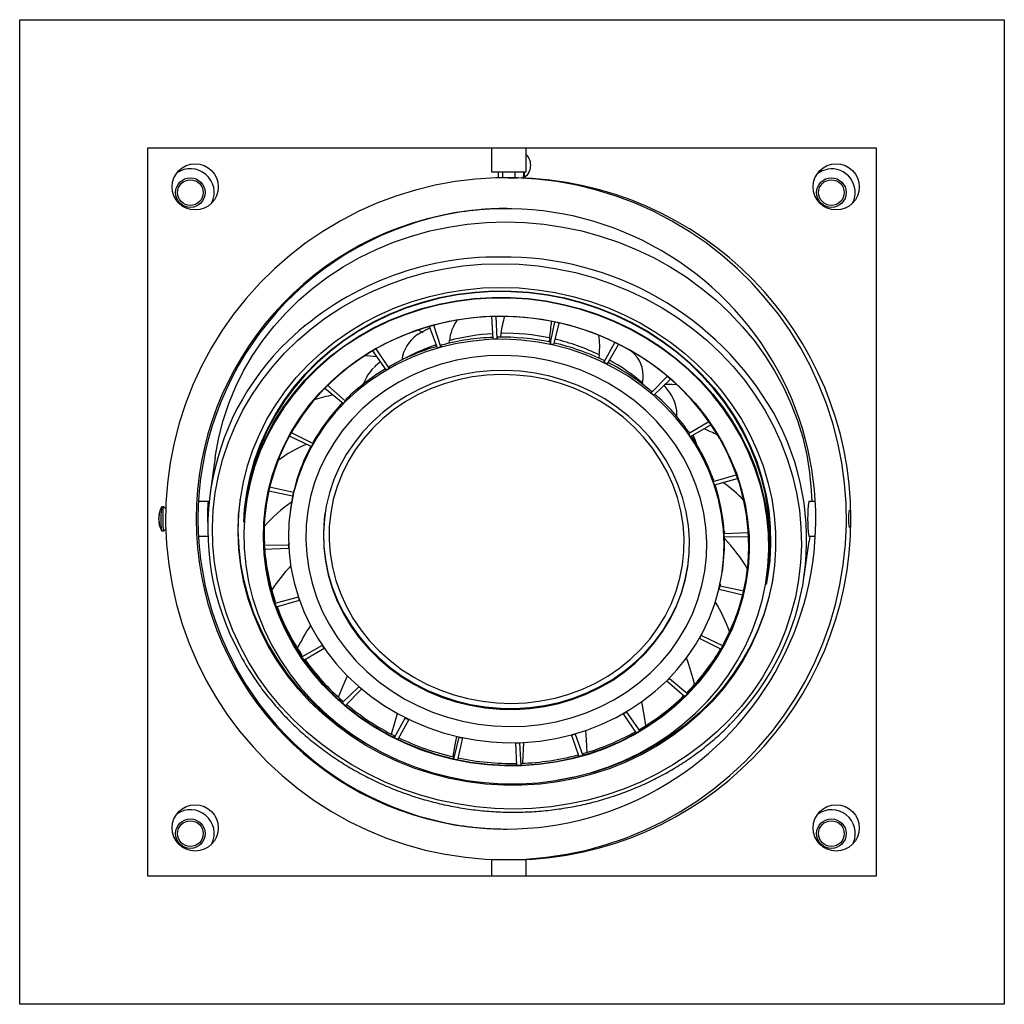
# Model space of a CAD drawing. Header units: millimetres. Extents: x -136 to 106, y -130 to 281.
# Tile 2 of 2: x -110 to 82, y 89 to 281. Entities that reach past the tile are written whole.
import ezdxf

# ---------------------------------------------------------------- set-up
doc = ezdxf.new("R2010")
doc.units = ezdxf.units.MM

msp = doc.modelspace()

# ---------------------------------------------------------------- linework, layer by layer
at = {"color": 7, "linetype": 'Continuous', "lineweight": 25}
for p, q in [((-109.6, 89.22), (-109.6, 281.22)), ((-109.6, 281.22), (82.4, 281.22)), ((82.4, 281.22), (82.4, 89.22)), ((-84.6, 256.22), (57.4, 256.22)), ((-84.6, 114.22), (-84.6, 256.22)), ((-17.62, 256.22), (-17.62, 251.58)), ((-10.82, 251.58), (-10.82, 256.22)), ((57.4, 256.22), (57.4, 114.22)), ((-17.62, 251.58), (-10.82, 251.58)), ((-15.47, 251.58), (-15.47, 250.38)), ((-12.97, 250.37), (-12.97, 251.58)), ((-14.32, 250.38), (-14.77, 250.38)), ((-17.54, 223.31), (-17.53, 223.35)), ((-17.26, 218.93), (-17.54, 223.31)), ((-16.71, 223.34), (-16.71, 223.37)), ((-16.51, 218.95), (-16.71, 223.34)), ((-29.66, 221.4), (-29.65, 221.44)), ((-28.16, 217.21), (-29.66, 221.4)), ((-28.87, 221.62), (-28.87, 221.65)), ((-27.45, 217.4), (-28.87, 221.62)), ((-6.18, 217.97), (-5.23, 222.25)), ((-5.45, 217.82), (-4.42, 222.07)), ((-5.23, 222.25), (-5.22, 222.29)), ((-4.42, 222.07), (-4.41, 222.11)), ((-31.89, 220.73), (-30.98, 220.25)), ((-16.46, 219.35), (-16.51, 218.95)), ((-16.46, 219.3), (-16.46, 219.35)), ((-15.77, 220.05), (-15.87, 219.3)), ((-6.26, 219.15), (-6.37, 218.37)), ((-40.07, 217.03), (-40.06, 217.07)), ((-37.53, 213.28), (-40.07, 217.03)), ((-27.4, 217.8), (-27.45, 217.4)), ((-27.38, 217.75), (-27.4, 217.8)), ((-25.83, 218.63), (-25.9, 218.12)), ((-6.12, 218.37), (-6.18, 217.97)), ((-6.13, 218.32), (-6.12, 218.37)), ((4.32, 214.4), (6.44, 218.28)), ((4.98, 214.07), (7.17, 217.91)), ((6.44, 218.28), (6.44, 218.32)), ((7.17, 217.91), (7.18, 217.95)), ((-40.76, 216.63), (-40.75, 216.67)), ((-38.15, 212.92), (-40.76, 216.63)), ((3.39, 215.86), (3.3, 215.24)), ((9.92, 216.46), (9.75, 216.4)), ((-37.47, 213.67), (-37.53, 213.28)), ((-37.44, 213.63), (-37.47, 213.67)), ((4.38, 214.8), (4.32, 214.4)), ((4.35, 214.75), (4.38, 214.8)), ((13.52, 208.45), (16.66, 211.67)), ((16.66, 211.67), (16.67, 211.7)), ((-50.09, 209.33), (-50.08, 209.37)), ((-46.54, 206.35), (-50.09, 209.33)), ((-49.53, 209.89), (-49.53, 209.93)), ((-46.04, 206.85), (-49.53, 209.89)), ((11.85, 210.39), (11.82, 210.18)), ((14.07, 207.98), (17.28, 211.14)), ((17.25, 208.38), (16.09, 209.98)), ((17.28, 211.14), (17.28, 211.18)), ((13.57, 208.85), (13.52, 208.45)), ((13.54, 208.81), (13.57, 208.85)), ((-45.99, 207.25), (-46.04, 206.85)), ((-45.95, 207.21), (-45.99, 207.25)), ((20.79, 200.53), (24.75, 202.87)), ((21.2, 199.95), (25.2, 202.22)), ((24.75, 202.87), (24.75, 202.91)), ((25.2, 202.22), (25.2, 202.25)), ((-57, 200.01), (-57, 200.05)), ((-52.77, 197.96), (-57, 200.01)), ((-56.63, 200.68), (-56.62, 200.72)), ((-52.43, 198.57), (-56.63, 200.68)), ((20.85, 200.93), (20.79, 200.53)), ((20.8, 200.9), (20.85, 200.93)), ((-52.37, 198.96), (-52.43, 198.57)), ((-52.32, 198.94), (-52.37, 198.96)), ((-71.5, 195.84), (-72.47, 188.98)), ((25.65, 191.19), (30.14, 192.48)), ((30.14, 192.48), (30.15, 192.52)), ((25.71, 191.58), (25.65, 191.19)), ((25.65, 191.57), (25.71, 191.58)), ((25.88, 190.53), (30.4, 191.75)), ((30.4, 191.75), (30.4, 191.79)), ((-61.04, 189.29), (-61.03, 189.33)), ((-56.4, 188.32), (-61.04, 189.29)), ((-60.86, 190.04), (-60.86, 190.08)), ((-56.24, 188.99), (-60.86, 190.04)), ((-56.28, 188.7), (-56.31, 188.71)), ((-56.18, 189.38), (-56.24, 188.99)), ((-56.13, 189.37), (-56.18, 189.38)), ((-81.51, 186.24), (-81.91, 186.24)), ((-72.74, 187.29), (-74.73, 187.29)), ((-65.4, 187.87), (-65.56, 186.75)), ((45.53, 187.29), (44.29, 187.29)), ((-81.12, 185.86), (-81.5, 186.24)), ((-56.8, 185.88), (-56.85, 185.48)), ((-50.06, 184.93), (-50.07, 184.9)), ((-82.38, 183.24), (-82.47, 183.23)), ((36.25, 182.88), (36.35, 182.88)), ((-81.91, 181.54), (-81.51, 181.54)), ((-81.5, 181.54), (-81.12, 181.92)), ((-74.73, 180.49), (-72.93, 180.49)), ((27.81, 181.44), (27.75, 181.05)), ((27.75, 181.44), (27.81, 181.44)), ((27.75, 181.05), (32.48, 181.21)), ((32.48, 181.21), (32.49, 181.25)), ((32.52, 180.45), (32.53, 180.49)), ((44.29, 180.49), (45.53, 180.49)), ((44.48, 180.49), (44.36, 179.56)), ((-61.95, 178.68), (-61.9, 179.07)), ((-57.22, 178.77), (-61.95, 178.68)), ((-57.18, 179.08), (-57.22, 178.77)), ((27.79, 180.36), (32.52, 180.45)), ((43.4, 172.7), (44.36, 179.56)), ((-57.18, 178.08), (-61.91, 177.91)), ((-57.15, 178.36), (-57.18, 178.08)), ((20.74, 174.95), (20.74, 174.99)), ((27.42, 173.64), (27.48, 174.04)), ((36.14, 172.46), (36.3, 173.58)), ((27.02, 171.2), (26.97, 170.81)), ((26.87, 170.53), (26.81, 170.14)), ((26.81, 170.14), (31.43, 169.09)), ((26.97, 170.81), (31.61, 169.83)), ((31.61, 169.83), (31.66, 170.23)), ((-55.31, 168.6), (-59.83, 167.38)), ((-59.83, 167.38), (-59.77, 167.78)), ((-55.08, 167.94), (-59.57, 166.65)), ((-55.29, 168.72), (-55.31, 168.6)), ((-55.06, 168.06), (-55.08, 167.94)), ((23.36, 161.32), (23.34, 161.16)), ((23.02, 160.71), (23, 160.56)), ((23, 160.56), (27.2, 158.44)), ((23.34, 161.16), (27.57, 159.12)), ((27.57, 159.12), (27.63, 159.51)), ((-50.63, 159.18), (-54.63, 156.91)), ((-50.22, 158.59), (-54.18, 156.26)), ((-50.62, 159.26), (-50.63, 159.18)), ((-50.21, 158.67), (-50.22, 158.59)), ((-54.63, 156.91), (-54.57, 157.31)), ((16.63, 152.37), (16.61, 152.28)), ((16.61, 152.28), (20.1, 149.24)), ((17.12, 152.87), (17.11, 152.78)), ((17.11, 152.78), (20.66, 149.79)), ((-43.5, 151.15), (-46.71, 147.99)), ((-42.95, 150.68), (-46.09, 147.46)), ((-43.49, 151.21), (-43.5, 151.15)), ((-42.94, 150.74), (-42.95, 150.68)), ((20.66, 149.79), (20.71, 150.19)), ((-46.71, 147.99), (-46.65, 148.38)), ((8.73, 146.28), (8.72, 146.21)), ((8.72, 146.21), (11.33, 142.5)), ((-34.41, 145.05), (-36.6, 141.21)), ((-33.75, 144.73), (-35.87, 140.85)), ((-34.4, 145.11), (-34.41, 145.05)), ((-33.74, 144.78), (-33.75, 144.73)), ((8.11, 145.92), (8.1, 145.85)), ((8.1, 145.85), (10.64, 142.1)), ((11.33, 142.5), (11.38, 142.89)), ((-37.09, 141.89), (-37.08, 141.9)), ((-36.6, 141.21), (-36.55, 141.61)), ((-23.98, 141.31), (-25.01, 137.05)), ((-23.25, 141.15), (-24.2, 136.88)), ((-23.97, 141.36), (-23.98, 141.31)), ((-23.25, 141.21), (-23.25, 141.15)), ((-12.91, 140.23), (-12.92, 140.18)), ((-12.92, 140.18), (-12.72, 135.79)), ((-12.17, 140.25), (-12.17, 140.2)), ((-12.17, 140.2), (-11.89, 135.81)), ((-1.97, 141.78), (-1.98, 141.72)), ((-1.98, 141.72), (-0.56, 137.51)), ((-1.26, 141.98), (-1.27, 141.92)), ((-1.27, 141.92), (0.23, 137.73)), ((-25.11, 137.49), (-25.08, 137.6)), ((-25.01, 137.05), (-24.96, 137.45)), ((0.23, 137.73), (0.28, 138.13)), ((-11.89, 135.81), (-11.84, 136.21)), ((-11.5, 136.22), (-11.51, 136.31)), ((53, 120.78), (52.88, 120.5)), ((-17.62, 117.4), (-17.62, 114.22)), ((-10.82, 117.4), (-17.62, 117.4)), ((-15.47, 117.4), (-15.47, 117.4)), ((-12.97, 117.4), (-12.97, 117.41)), ((-10.82, 114.22), (-10.82, 117.4)), ((57.4, 114.22), (-84.6, 114.22)), ((82.4, 89.22), (-109.6, 89.22))]:
    msp.add_line(p, q, dxfattribs=at)
at = {"color": 7, "linetype": 'Continuous', "lineweight": 25, "flags": 128}
for points in [[(-11.24, 251.58), (-11.2, 251.1), (-11.31, 250.35)], [(46.03, 251.32), (46.91, 251.8), (47.95, 252.09)], [(-14.77, 117.4), (-10.81, 117.52), (-6.85, 117.88), (-2.92, 118.47), (0.96, 119.3), (4.79, 120.35), (8.55, 121.64), (12.22, 123.15), (15.8, 124.87), (19.27, 126.81), (22.62, 128.95), (25.83, 131.29), (28.9, 133.82), (31.81, 136.52), (34.55, 139.4), (37.12, 142.43), (39.5, 145.62), (41.69, 148.94), (43.68, 152.38), (45.45, 155.94), (47.02, 159.6), (48.36, 163.34), (49.47, 167.16), (50.35, 171.04), (51, 174.96), (51.42, 178.92), (51.6, 182.9), (51.54, 186.87), (51.24, 190.84), (50.71, 194.78), (49.94, 198.69), (48.94, 202.54), (47.71, 206.32), (46.26, 210.02), (44.59, 213.63), (42.71, 217.14), (40.62, 220.52), (38.34, 223.77), (35.86, 226.88), (33.2, 229.84), (30.37, 232.63), (27.38, 235.25), (24.24, 237.68), (20.96, 239.92), (17.55, 241.96), (14.03, 243.8), (10.4, 245.41), (6.68, 246.81), (2.88, 247.98), (-0.97, 248.93), (-4.88, 249.64), (-8.82, 250.11), (-12.79, 250.35), (-16.76, 250.35), (-20.72, 250.11), (-24.67, 249.64), (-28.58, 248.93), (-32.43, 247.98), (-36.23, 246.81), (-39.95, 245.41), (-43.58, 243.8), (-47.1, 241.96), (-50.51, 239.92), (-53.79, 237.68), (-56.93, 235.25), (-59.92, 232.63), (-62.75, 229.84), (-65.41, 226.88), (-67.89, 223.77), (-70.17, 220.52), (-72.26, 217.14), (-74.14, 213.63), (-75.81, 210.02), (-77.26, 206.32), (-78.49, 202.54), (-79.49, 198.69), (-80.26, 194.78), (-80.79, 190.84), (-81.09, 186.87), (-81.15, 182.9), (-80.97, 178.92), (-80.55, 174.96), (-79.9, 171.04), (-79.02, 167.16), (-77.9, 163.34), (-76.56, 159.6), (-75, 155.94), (-73.23, 152.38), (-71.24, 148.94), (-69.05, 145.62), (-66.67, 142.43), (-64.1, 139.4), (-61.36, 136.52), (-58.45, 133.82), (-55.38, 131.29), (-52.17, 128.95), (-48.82, 126.81), (-45.35, 124.87), (-41.77, 123.15), (-38.1, 121.64), (-34.34, 120.35), (-30.51, 119.3), (-26.63, 118.47), (-22.7, 117.88), (-18.74, 117.52), (-14.77, 117.4)], [(-71.5, 195.84), (-71.43, 196.33), (-70.8, 199.73), (-69.93, 203.09), (-68.83, 206.38), (-67.5, 209.59), (-65.95, 212.72), (-64.18, 215.74), (-62.21, 218.65), (-60.04, 221.42), (-57.67, 224.06), (-55.13, 226.56), (-52.41, 228.89), (-49.54, 231.05), (-46.51, 233.03), (-43.35, 234.83), (-40.07, 236.43), (-36.68, 237.84), (-33.2, 239.03), (-29.63, 240.02), (-26, 240.79), (-22.32, 241.35), (-18.6, 241.68), (-14.86, 241.79)], [(-14.86, 241.79), (-11.12, 241.68), (-7.38, 241.35), (-3.67, 240.79), (-0.01, 240.02), (3.61, 239.03), (7.15, 237.84), (10.61, 236.43), (13.96, 234.83), (17.21, 233.03), (20.33, 231.05), (23.3, 228.89), (26.13, 226.56), (28.79, 224.06), (31.28, 221.42), (33.59, 218.65), (35.7, 215.74), (37.61, 212.72), (39.31, 209.59), (40.79, 206.38), (42.05, 203.09), (43.08, 199.73), (43.88, 196.33), (44.44, 192.89), (44.76, 189.43), (44.84, 187.29)], [(-15.86, 233.63), (-12.18, 233.52), (-8.51, 233.19), (-4.86, 232.65), (-1.25, 231.89), (2.3, 230.92), (5.78, 229.74), (9.18, 228.36), (12.48, 226.79), (15.66, 225.02), (18.73, 223.07), (21.66, 220.95), (24.44, 218.65), (27.05, 216.21), (29.5, 213.61), (31.77, 210.88), (33.84, 208.02), (35.72, 205.05), (37.39, 201.98), (38.85, 198.82), (40.08, 195.59), (41.09, 192.29), (41.88, 188.95), (42.43, 185.57), (42.74, 182.17), (42.83, 178.76), (42.67, 175.36), (42.28, 171.98), (41.66, 168.63), (40.8, 165.34), (39.72, 162.1), (38.41, 158.94), (36.89, 155.87), (35.16, 152.9), (33.22, 150.04), (31.08, 147.31), (28.76, 144.72), (26.26, 142.27), (23.59, 139.98), (20.76, 137.85), (17.79, 135.9), (14.68, 134.14), (11.46, 132.56), (8.13, 131.18), (4.7, 130), (1.2, 129.03), (-2.37, 128.28), (-5.99, 127.73), (-9.65, 127.4), (-13.32, 127.3), (-17, 127.4), (-20.67, 127.73), (-24.32, 128.28), (-27.92, 129.03), (-31.47, 130), (-34.96, 131.18), (-38.35, 132.56), (-41.65, 134.14), (-44.84, 135.9), (-47.91, 137.85), (-50.83, 139.98), (-53.61, 142.27), (-56.23, 144.72), (-58.68, 147.31), (-60.94, 150.04), (-63.02, 152.9), (-64.9, 155.87), (-66.57, 158.94), (-68.02, 162.1), (-69.26, 165.34), (-70.27, 168.63), (-71.05, 171.98), (-71.61, 175.36), (-71.92, 178.76), (-72, 182.17), (-71.85, 185.57), (-71.46, 188.95), (-70.84, 192.29), (-69.98, 195.59), (-68.9, 198.82), (-67.59, 201.98), (-66.07, 205.05), (-64.33, 208.02), (-62.39, 210.88), (-60.26, 213.61), (-57.94, 216.21), (-55.43, 218.65), (-52.76, 220.95), (-49.94, 223.07), (-46.97, 225.02), (-43.86, 226.79), (-40.64, 228.36), (-37.31, 229.74), (-33.88, 230.92), (-30.38, 231.89), (-26.81, 232.65), (-23.19, 233.19), (-19.53, 233.52), (-15.86, 233.63)], [(-15.75, 229.01), (-12.2, 228.9), (-8.67, 228.56), (-5.17, 228.01), (-1.71, 227.24), (1.69, 226.26), (5.02, 225.07), (8.25, 223.68), (11.39, 222.09), (14.4, 220.31), (17.29, 218.34), (20.02, 216.21), (22.6, 213.91), (25.01, 211.46), (27.24, 208.86), (29.28, 206.14), (31.12, 203.3), (32.75, 200.36), (34.16, 197.32), (35.35, 194.21), (36.31, 191.04), (37.04, 187.81), (37.54, 184.56), (37.8, 181.28), (37.81, 178), (37.59, 174.74), (37.13, 171.5), (36.44, 168.29), (35.51, 165.15), (34.36, 162.08), (32.98, 159.08), (31.38, 156.19), (29.57, 153.41), (27.57, 150.75), (25.37, 148.22), (22.98, 145.85), (20.43, 143.63), (17.72, 141.58), (14.85, 139.71), (11.86, 138.02), (8.74, 136.52), (5.52, 135.23), (2.21, 134.14), (-1.19, 133.27), (-4.64, 132.61), (-8.14, 132.17), (-11.66, 131.95), (-15.2, 131.95), (-18.74, 132.17), (-22.26, 132.61), (-25.74, 133.27), (-29.17, 134.14), (-32.54, 135.23), (-35.83, 136.52), (-39.01, 138.02), (-42.09, 139.71), (-45.04, 141.58), (-47.85, 143.63), (-50.51, 145.85), (-53.01, 148.22), (-55.33, 150.75), (-57.46, 153.41), (-59.4, 156.19), (-61.13, 159.08), (-62.66, 162.08), (-63.96, 165.15), (-65.04, 168.29), (-65.89, 171.5), (-66.5, 174.74), (-66.87, 178), (-67.01, 181.28), (-66.91, 184.56), (-66.57, 187.81), (-65.99, 191.04), (-65.18, 194.21), (-64.14, 197.32), (-62.87, 200.36), (-61.38, 203.3), (-59.68, 206.14), (-57.77, 208.86), (-55.67, 211.46), (-53.37, 213.91), (-50.9, 216.21), (-48.27, 218.34), (-45.48, 220.31), (-42.55, 222.09), (-39.49, 223.68), (-36.32, 225.07), (-33.05, 226.26), (-29.7, 227.24), (-26.27, 228.01), (-22.8, 228.56), (-19.28, 228.9), (-15.75, 229.01)], [(-65.9, 183.23), (-65.75, 185.75), (-65.34, 188.97), (-64.69, 192.15), (-63.81, 195.27), (-62.7, 198.33), (-61.36, 201.31), (-59.81, 204.19), (-58.05, 206.96), (-56.08, 209.61), (-53.92, 212.12), (-51.58, 214.49), (-49.06, 216.7), (-46.38, 218.75), (-43.56, 220.61), (-40.6, 222.29), (-37.51, 223.78), (-34.32, 225.07), (-31.04, 226.15), (-27.68, 227.02), (-24.26, 227.67), (-20.8, 228.1), (-17.3, 228.32), (-13.79, 228.31), (-10.29, 228.08), (-6.81, 227.63), (-3.36, 226.96)], [(-25.86, 133.55), (-22.42, 132.89), (-18.95, 132.44), (-15.46, 132.21), (-11.97, 132.2), (-8.49, 132.41), (-5.04, 132.84), (-1.63, 133.49), (1.72, 134.36), (4.99, 135.44), (8.16, 136.72), (11.23, 138.2), (14.18, 139.87), (17, 141.73), (19.67, 143.77), (22.17, 145.97), (24.51, 148.33), (26.66, 150.83), (28.62, 153.47), (30.37, 156.23), (31.92, 159.1), (33.25, 162.07), (34.36, 165.11), (35.23, 168.23), (35.88, 171.39), (36.29, 174.6), (36.46, 177.83), (36.39, 181.06), (36.08, 184.29), (35.54, 187.5), (34.76, 190.67), (33.75, 193.78), (32.52, 196.84), (31.06, 199.81), (29.4, 202.68), (27.52, 205.45), (25.45, 208.1), (23.19, 210.62), (20.76, 212.99), (18.16, 215.2), (15.41, 217.25), (12.51, 219.12), (9.49, 220.81), (6.36, 222.31), (3.13, 223.6), (-0.19, 224.69), (-3.57, 225.58), (-7.01, 226.24), (-10.48, 226.69), (-13.97, 226.92), (-17.46, 226.93), (-20.94, 226.72), (-24.39, 226.28), (-27.8, 225.63), (-31.15, 224.77), (-34.42, 223.69), (-37.59, 222.41), (-40.66, 220.93), (-43.61, 219.25), (-46.43, 217.4), (-49.1, 215.36), (-51.6, 213.16), (-53.94, 210.8), (-56.09, 208.29), (-58.05, 205.65), (-59.8, 202.89), (-61.35, 200.03), (-62.68, 197.06), (-63.79, 194.01), (-64.66, 190.9), (-65.31, 187.73), (-65.72, 184.53), (-65.89, 181.3), (-65.82, 178.07), (-65.51, 174.84), (-64.97, 171.63), (-64.19, 168.46), (-63.18, 165.34), (-61.95, 162.29), (-60.49, 159.32), (-58.83, 156.44), (-56.95, 153.67), (-54.88, 151.03), (-52.62, 148.51), (-50.19, 146.14), (-47.59, 143.93), (-44.84, 141.88), (-41.94, 140.01), (-38.92, 138.32), (-35.79, 136.82), (-32.56, 135.52), (-29.24, 134.43), (-25.86, 133.55)], [(-65.56, 186.75), (-65.4, 187.79), (-64.76, 190.96), (-63.88, 194.08), (-62.77, 197.13), (-61.44, 200.1), (-59.89, 202.98), (-58.13, 205.74), (-56.16, 208.39), (-54.01, 210.9), (-51.67, 213.26), (-49.16, 215.47), (-46.48, 217.51), (-43.66, 219.37), (-40.71, 221.05), (-37.63, 222.53), (-34.45, 223.82), (-31.17, 224.89), (-27.82, 225.76), (-24.41, 226.41), (-20.95, 226.85), (-17.46, 227.06), (-13.96, 227.05), (-10.46, 226.82), (-6.99, 226.37), (-3.54, 225.7), (-0.15, 224.82), (3.17, 223.73), (6.4, 222.43), (9.54, 220.93), (12.57, 219.24), (15.47, 217.36), (18.23, 215.31), (20.83, 213.09), (23.27, 210.71), (25.53, 208.19), (27.61, 205.54), (29.49, 202.77), (31.16, 199.88), (32.62, 196.91), (33.85, 193.85), (34.86, 190.73), (35.64, 187.55), (36.19, 184.34), (36.49, 181.1), (36.56, 177.86), (36.39, 174.63), (36.14, 172.46)], [(-3.39, 226.83), (-6.83, 227.5), (-10.3, 227.95), (-13.8, 228.18), (-17.3, 228.19), (-20.79, 227.97), (-24.25, 227.54), (-27.66, 226.89), (-31.01, 226.02), (-34.29, 224.94), (-37.47, 223.66), (-40.55, 222.18), (-43.51, 220.5), (-46.33, 218.63), (-49, 216.6), (-51.51, 214.39), (-53.85, 212.02), (-56.01, 209.51), (-57.97, 206.87), (-59.73, 204.11), (-61.28, 201.23), (-62.61, 198.26), (-63.72, 195.21), (-64.6, 192.09), (-65.24, 188.92), (-65.4, 187.87)], [(36.3, 173.58), (36.55, 175.75), (36.72, 178.99), (36.65, 182.23), (36.34, 185.46), (35.8, 188.68), (35.02, 191.85), (34.01, 194.98), (32.77, 198.03), (31.32, 201.01), (29.65, 203.89), (27.77, 206.67), (25.69, 209.32), (23.43, 211.84), (20.99, 214.22), (18.39, 216.44), (15.63, 218.49), (12.73, 220.36), (9.7, 222.06), (6.56, 223.56), (3.32, 224.85), (0, 225.95), (-3.39, 226.83)], [(-3.36, 226.96), (0.04, 226.07), (3.36, 224.98), (6.61, 223.68), (9.75, 222.18), (12.79, 220.48), (15.69, 218.6), (18.46, 216.54), (21.07, 214.32), (23.51, 211.94), (25.78, 209.42), (27.86, 206.76), (29.74, 203.98), (31.41, 201.09), (32.87, 198.11), (34.11, 195.04), (35.12, 191.91), (35.9, 188.73), (36.45, 185.51), (36.76, 182.27), (36.82, 179.02), (36.65, 175.78), (36.24, 172.56), (35.98, 171.09)], [(-25.03, 136.96), (-28.27, 137.81), (-31.44, 138.86), (-34.52, 140.12), (-37.51, 141.58), (-40.38, 143.22), (-43.13, 145.04), (-45.73, 147.04), (-48.18, 149.2), (-50.46, 151.51), (-52.57, 153.96), (-54.49, 156.53), (-56.2, 159.22), (-57.71, 162.02), (-59.01, 164.9), (-60.09, 167.85), (-60.94, 170.86), (-61.56, 173.92), (-61.94, 177), (-62.09, 180.1), (-62.01, 183.19), (-61.69, 186.26), (-61.13, 189.31), (-60.35, 192.3), (-59.34, 195.23), (-58.1, 198.08), (-56.65, 200.84), (-54.99, 203.49), (-53.13, 206.03), (-51.08, 208.43), (-48.84, 210.69), (-46.44, 212.79), (-43.88, 214.73), (-41.17, 216.49), (-38.33, 218.07), (-35.37, 219.46), (-32.32, 220.65), (-29.17, 221.63), (-25.95, 222.41), (-22.67, 222.97), (-19.36, 223.31), (-16.02, 223.44), (-12.68, 223.35), (-9.34, 223.03), (-6.04, 222.51), (-2.77, 221.77), (0.43, 220.82), (3.56, 219.66), (6.6, 218.3), (9.53, 216.75), (12.34, 215.02), (15.02, 213.11), (17.55, 211.03), (19.91, 208.79), (22.11, 206.41), (24.12, 203.9), (25.94, 201.26), (27.55, 198.52), (28.96, 195.68), (30.15, 192.76), (31.11, 189.78), (31.85, 186.74), (32.35, 183.67), (32.62, 180.58), (32.65, 177.48), (32.45, 174.4), (32.01, 171.34), (31.34, 168.32), (30.44, 165.35), (29.32, 162.46), (27.97, 159.65), (26.41, 156.95), (24.65, 154.35), (22.69, 151.88), (20.55, 149.55), (18.23, 147.37), (15.75, 145.34), (13.11, 143.49), (10.34, 141.82), (7.44, 140.34), (4.43, 139.05), (1.32, 137.96), (-1.86, 137.08), (-5.11, 136.41), (-8.41, 135.96), (-11.74, 135.73), (-15.08, 135.71), (-18.42, 135.91), (-21.74, 136.33), (-25.03, 136.96)], [(-25.01, 137.09), (-21.69, 136.45), (-18.33, 136.03), (-14.96, 135.84), (-11.59, 135.86), (-8.23, 136.11), (-4.9, 136.58), (-1.63, 137.27), (1.58, 138.18), (4.7, 139.29), (7.73, 140.62), (10.64, 142.14), (13.42, 143.85), (16.06, 145.74), (18.55, 147.81), (20.86, 150.04), (22.99, 152.41), (24.93, 154.93), (26.67, 157.58), (28.19, 160.33), (29.5, 163.18), (30.59, 166.12), (31.44, 169.13), (32.05, 172.19), (32.43, 175.28), (32.57, 178.4), (32.47, 181.53), (32.13, 184.64), (31.54, 187.73), (30.73, 190.78), (29.68, 193.77), (28.4, 196.69), (26.91, 199.52), (25.2, 202.25), (23.29, 204.87), (21.19, 207.36), (18.9, 209.7), (16.44, 211.89), (13.83, 213.92), (11.06, 215.77), (8.17, 217.44), (5.16, 218.91), (2.05, 220.19), (-1.15, 221.26), (-4.41, 222.11), (-7.73, 222.75), (-11.09, 223.17), (-14.46, 223.37), (-17.83, 223.34), (-21.19, 223.09), (-24.51, 222.62), (-27.79, 221.93), (-31, 221.03), (-34.12, 219.91), (-37.15, 218.59), (-40.06, 217.07), (-42.84, 215.36), (-45.48, 213.46), (-47.97, 211.4), (-50.28, 209.17), (-52.41, 206.79), (-54.35, 204.27), (-56.09, 201.63), (-57.61, 198.87), (-58.92, 196.02), (-60.01, 193.08), (-60.86, 190.08), (-61.47, 187.02), (-61.85, 183.92), (-61.99, 180.8), (-61.89, 177.68), (-61.55, 174.56), (-60.96, 171.47), (-60.15, 168.42), (-59.1, 165.43), (-57.82, 162.51), (-56.33, 159.68), (-54.62, 156.95), (-52.71, 154.33), (-50.61, 151.85), (-48.32, 149.5), (-45.86, 147.31), (-43.25, 145.28), (-40.48, 143.43), (-37.59, 141.76), (-34.58, 140.29), (-31.47, 139.01), (-28.27, 137.95), (-25.01, 137.09)], [(-5.46, 217.76), (-8.59, 218.36), (-11.75, 218.74), (-14.92, 218.9), (-18.1, 218.84), (-21.25, 218.56), (-24.37, 218.07), (-27.44, 217.35), (-30.43, 216.43), (-33.34, 215.3), (-36.14, 213.97), (-38.82, 212.45), (-41.37, 210.74), (-43.77, 208.86), (-46, 206.82), (-48.06, 204.62), (-49.94, 202.28), (-51.62, 199.82), (-53.09, 197.24), (-54.34, 194.56), (-55.38, 191.8), (-56.18, 188.98), (-56.76, 186.1), (-57.1, 183.18), (-57.2, 180.24), (-57.07, 177.3), (-56.7, 174.37), (-56.09, 171.47), (-55.25, 168.61), (-54.19, 165.82), (-52.91, 163.1), (-51.41, 160.48), (-49.7, 157.96), (-47.8, 155.57), (-45.72, 153.3), (-43.46, 151.19), (-41.04, 149.23), (-38.48, 147.44), (-35.78, 145.83), (-32.96, 144.41), (-30.04, 143.19), (-27.04, 142.17), (-23.97, 141.36), (-20.84, 140.77), (-17.68, 140.39), (-14.51, 140.23), (-11.33, 140.29), (-8.18, 140.56), (-5.06, 141.06), (-1.99, 141.77), (1, 142.7), (3.91, 143.83), (6.71, 145.16), (9.39, 146.68), (11.94, 148.39), (14.34, 150.27), (16.57, 152.31), (18.63, 154.51), (20.51, 156.85), (22.18, 159.31), (23.66, 161.89), (24.91, 164.56), (25.95, 167.32), (26.75, 170.15), (27.33, 173.03), (27.67, 175.95), (27.77, 178.89), (27.64, 181.83), (27.27, 184.76), (26.66, 187.66), (25.82, 190.51), (24.76, 193.31), (23.48, 196.02), (21.98, 198.65), (20.27, 201.16), (18.37, 203.56), (16.29, 205.82), (14.03, 207.94), (11.61, 209.9), (9.05, 211.69), (6.35, 213.29), (3.53, 214.71), (0.61, 215.94), (-2.39, 216.95), (-5.46, 217.76)], [(23.44, 170.9), (23.99, 173.69), (24.3, 176.51), (24.37, 179.35), (24.2, 182.19), (23.79, 185.01), (23.15, 187.8), (22.27, 190.54), (21.16, 193.22), (19.83, 195.81), (18.28, 198.29), (16.54, 200.67), (14.6, 202.91), (12.48, 205.01), (10.19, 206.95), (7.75, 208.72), (5.17, 210.32), (2.47, 211.72), (-0.34, 212.92), (-3.23, 213.92), (-6.2, 214.71), (-9.22, 215.28), (-12.28, 215.63), (-15.34, 215.76), (-18.41, 215.67), (-21.45, 215.35), (-24.45, 214.81), (-27.39, 214.06), (-30.26, 213.09), (-33.02, 211.92), (-35.68, 210.54), (-38.2, 208.98), (-40.58, 207.23), (-42.8, 205.31), (-44.85, 203.24), (-46.71, 201.02), (-48.37, 198.66), (-49.83, 196.19), (-51.07, 193.62), (-52.09, 190.96), (-52.87, 188.22), (-53.42, 185.44), (-53.73, 182.62), (-53.8, 179.78), (-53.63, 176.94), (-53.22, 174.11), (-52.58, 171.32), (-51.7, 168.58), (-50.59, 165.91), (-49.26, 163.32), (-47.71, 160.83), (-45.97, 158.46), (-44.03, 156.22), (-41.91, 154.12), (-39.62, 152.18), (-37.18, 150.4), (-34.6, 148.81), (-31.9, 147.41), (-29.09, 146.2), (-26.2, 145.2), (-23.23, 144.42), (-20.21, 143.84), (-17.15, 143.49), (-14.09, 143.36), (-11.02, 143.46), (-7.98, 143.78), (-4.98, 144.31), (-2.04, 145.07), (0.83, 146.04), (3.59, 147.21), (6.25, 148.59), (8.77, 150.15), (11.15, 151.9), (13.37, 153.81), (15.42, 155.89), (17.28, 158.11), (18.94, 160.47), (20.4, 162.94), (21.64, 165.51), (22.66, 168.17), (23.44, 170.9)], [(-42.23, 215.76), (-41.92, 215.74), (-39.99, 215.54)], [(20.16, 171.86), (20.67, 174.5), (20.96, 177.18), (21, 179.88), (20.81, 182.57), (20.38, 185.25), (19.72, 187.88), (18.83, 190.47), (17.71, 192.98), (16.38, 195.41), (14.85, 197.73), (13.12, 199.93), (11.2, 202), (9.11, 203.92), (6.86, 205.68), (4.47, 207.27), (1.95, 208.67), (-0.68, 209.88), (-3.41, 210.89), (-6.2, 211.7), (-9.06, 212.29), (-11.95, 212.66), (-14.86, 212.82), (-17.77, 212.76), (-20.66, 212.47), (-23.51, 211.97), (-26.3, 211.26), (-29.01, 210.33), (-31.63, 209.2), (-34.13, 207.88), (-36.51, 206.37), (-38.74, 204.68), (-40.81, 202.83), (-42.71, 200.82), (-44.41, 198.67), (-45.93, 196.4), (-47.23, 194.02), (-48.32, 191.54), (-49.18, 188.98), (-49.82, 186.36), (-50.22, 183.7), (-50.38, 181.01), (-50.31, 178.31), (-50, 175.63), (-49.45, 172.97), (-48.67, 170.35), (-47.67, 167.8), (-46.45, 165.33), (-45.01, 162.96), (-43.38, 160.69), (-41.55, 158.55), (-39.55, 156.56), (-37.37, 154.72), (-35.05, 153.04), (-32.59, 151.55), (-30.02, 150.24), (-27.34, 149.13), (-24.58, 148.22), (-21.75, 147.52), (-18.87, 147.03), (-15.97, 146.77), (-13.06, 146.72), (-10.15, 146.9), (-7.28, 147.29), (-4.46, 147.9), (-1.71, 148.72), (0.96, 149.74), (3.52, 150.97), (5.97, 152.39), (8.27, 153.99), (10.42, 155.76), (12.41, 157.7), (14.21, 159.78), (15.82, 161.99), (17.23, 164.32), (18.43, 166.75), (19.41, 169.27), (20.16, 171.86)], [(-48.45, 187.63), (-48.96, 185.03), (-49.23, 182.4), (-49.27, 179.75), (-49.07, 177.11), (-48.63, 174.48), (-47.97, 171.89), (-47.07, 169.36), (-45.96, 166.89), (-44.63, 164.52), (-43.09, 162.25), (-41.36, 160.11), (-39.45, 158.1), (-37.37, 156.23), (-35.14, 154.53), (-32.76, 153.01), (-30.26, 151.67), (-27.66, 150.52), (-24.96, 149.57), (-22.2, 148.83), (-19.38, 148.3), (-16.53, 147.99), (-13.67, 147.9), (-10.82, 148.03), (-7.99, 148.37), (-5.21, 148.93), (-2.49, 149.71), (0.15, 150.68), (2.68, 151.86), (5.1, 153.23), (7.38, 154.79), (9.51, 156.51), (11.47, 158.4), (13.26, 160.43), (14.85, 162.6), (16.25, 164.88), (17.43, 167.27), (18.39, 169.75), (19.13, 172.29), (19.64, 174.89), (19.91, 177.52), (19.95, 180.17), (19.75, 182.81), (19.31, 185.44), (18.65, 188.03), (17.75, 190.56), (16.64, 193.03), (15.31, 195.4), (13.77, 197.67), (12.05, 199.81), (10.13, 201.82), (8.05, 203.69), (5.82, 205.39), (3.44, 206.91), (0.94, 208.25), (-1.66, 209.4), (-4.36, 210.35), (-7.12, 211.09), (-9.94, 211.62), (-12.79, 211.93), (-15.65, 212.02), (-18.5, 211.89), (-21.33, 211.55), (-24.11, 210.99), (-26.83, 210.21), (-29.47, 209.24), (-32, 208.06), (-34.41, 206.69), (-36.7, 205.13), (-38.83, 203.41), (-40.79, 201.52), (-42.58, 199.49), (-44.17, 197.32), (-45.57, 195.04), (-46.75, 192.65), (-47.71, 190.17), (-48.45, 187.63)], [(18.55, 210.04), (17.6, 210.09), (16.22, 210.1)], [(-72.94, 183.22), (-72.94, 184.1), (-72.93, 185.01), (-72.91, 185.83), (-72.87, 186.51), (-72.82, 187), (-72.77, 187.26), (-72.72, 187.26), (-72.69, 187.15)], [(-37.08, 137.41), (-38.97, 138.32), (-42.05, 140.01), (-45, 141.88), (-47.81, 143.93), (-50.47, 146.15), (-52.96, 148.53), (-55.28, 151.05), (-57.42, 153.71), (-59.36, 156.5), (-61.09, 159.39), (-62.61, 162.38), (-63.92, 165.45), (-64.99, 168.6), (-65.84, 171.8), (-66.46, 175.04), (-66.83, 178.31), (-66.97, 181.59), (-66.87, 184.86), (-66.56, 187.92)], [(-81.61, 182.28), (-81.63, 182.92), (-81.65, 183.67), (-81.64, 184.44), (-81.63, 185.15), (-81.6, 185.73), (-81.56, 186.1), (-81.51, 186.24), (-81.5, 186.24)], [(-50.07, 184.9), (-50.2, 183.85), (-50.36, 181.16), (-50.29, 178.47), (-49.97, 175.78), (-49.43, 173.12), (-48.65, 170.51), (-47.65, 167.96), (-46.43, 165.48), (-44.99, 163.11), (-43.36, 160.84), (-41.53, 158.71), (-39.52, 156.71), (-37.35, 154.87), (-35.03, 153.2), (-32.57, 151.7), (-30, 150.39), (-27.32, 149.28), (-24.55, 148.37), (-21.73, 147.67), (-18.85, 147.19), (-15.95, 146.92), (-13.03, 146.87), (-10.13, 147.05), (-7.26, 147.44), (-4.44, 148.05), (-1.69, 148.87), (0.98, 149.9), (3.54, 151.12), (5.99, 152.54), (8.29, 154.14), (10.44, 155.92), (12.43, 157.85), (14.23, 159.93), (15.85, 162.14), (17.25, 164.47), (18.45, 166.9), (19.43, 169.42), (20.18, 172.01)], [(-50.06, 184.93), (-50.19, 183.89), (-50.35, 181.2), (-50.28, 178.51), (-49.97, 175.82), (-49.42, 173.16), (-48.65, 170.54), (-47.64, 167.99), (-46.42, 165.52), (-44.99, 163.15), (-43.35, 160.88), (-41.52, 158.75), (-39.52, 156.75), (-37.35, 154.91), (-35.03, 153.23), (-32.57, 151.74), (-29.99, 150.43), (-27.31, 149.32), (-24.55, 148.41), (-21.72, 147.71), (-18.84, 147.23), (-15.94, 146.96), (-13.03, 146.91), (-10.13, 147.09), (-7.26, 147.48), (-4.43, 148.09), (-1.68, 148.91), (0.99, 149.94), (3.55, 151.16), (5.99, 152.58), (8.3, 154.18), (10.45, 155.95), (12.43, 157.89), (14.24, 159.97), (15.85, 162.18), (17.26, 164.51), (18.46, 166.94), (19.43, 169.46), (20.18, 172.05)], [(20.18, 172.05), (20.7, 174.69), (20.74, 174.99)], [(20.18, 172.01), (20.7, 174.66), (20.74, 174.95)], [(37.42, 173.31), (37.18, 171.8), (36.48, 168.6), (35.56, 165.45), (34.4, 162.38), (33.02, 159.39), (31.42, 156.5), (29.62, 153.71), (27.61, 151.05), (25.41, 148.53), (23.03, 146.15), (20.47, 143.93), (17.76, 141.88), (14.9, 140.01), (11.9, 138.32), (8.79, 136.83), (5.56, 135.54), (2.25, 134.45), (-1.14, 133.57), (-4.59, 132.91), (-4.84, 132.88)], [(32.2, 173.19), (32.11, 172.54), (31.66, 170.23)], [(-47.46, 149.1), (-46.61, 151.2), (-45.69, 153.27)], [(12.48, 143.56), (12.17, 145.65), (11.69, 148.21)], [(-37.08, 141.9), (-36.38, 144.34), (-35.9, 145.9)], [(1.03, 138.3), (0.93, 140.82), (0.81, 142.63)], [(-25.08, 137.6), (-24.63, 140.13), (-24.39, 141.46)], [(-11.51, 136.31), (-11.35, 138.88), (-11.27, 140.29)], [(-22.04, 123.83), (-18.57, 123.51), (-14.77, 123.39)]]:
    msp.add_lwpolyline(points, dxfattribs=at)
at = {"color": 7, "linetype": 'Continuous', "lineweight": 25}
for centre, radius in [((-75.38, 248.61), 4.5), ((49.62, 248.61), 4.5), ((-76.32, 247.5), 2.88), ((-76.32, 247.5), 2.5), ((48.68, 247.5), 2.88), ((48.68, 247.5), 2.5), ((-75.38, 123.61), 4.5), ((49.62, 123.61), 4.5), ((-76.32, 122.5), 2.88), ((-76.32, 122.5), 2.5), ((48.68, 122.5), 2.88), ((48.68, 122.5), 2.5)]:
    msp.add_circle(centre, radius, dxfattribs=at)
for centre, radius, start, end in [((-12.88, 252.82), 2.93, 301.8208, 45.2879), ((-76.32, 247.5), 4.65, 334.584, 124.7098), ((-13.82, 251.1), 2.5, 168.916, 197.1793), ((-13.82, 251.1), 2.5, 342.096, 11.084), ((48.68, 247.5), 4.65, 334.584, 99.0423), ((-14, 183.89), 66.49, 270.8805, 89.1195), ((-14.85, 183.88), 60.49, 270.0694, 96.822), ((-14.32, 183.89), 60.52, 101.684, 258.316), ((-15.76, 172.42), 50.93, 91.0732, 92.0007), ((7.91, 216.68), 23.92, 163.7342, 171.9018), ((-16.04, 174.09), 49.23, 105.1137, 106.0624), ((-17.13, 217.63), 8.75, 144.9299, 173.466), ((-61.45, 226.86), 55.73, 352.0495, 355.4395), ((-15.76, 172.13), 51.22, 77.212, 78.136), ((-27.95, 213.89), 7.2, 124.7793, 172.4988), ((-15.65, 174.19), 45.11, 91.968, 105.1101), ((-15.03, 178.53), 41.52, 93.1667, 105.0773), ((-15.66, 173.13), 45.83, 91.0732, 92.0007), ((-15.6, 173.27), 46.04, 78.1272, 91.0776), ((-14.98, 177.67), 42.39, 78.1319, 91.0659), ((-14.86, 178.1), 41.94, 64.2128, 76.6684), ((-8.47, 217.58), 11.98, 351.7501, 10.1598), ((-22.19, 181.93), 50.74, 133.6479, 208.405), ((-17.06, 176.5), 46.61, 119.578, 120.562), ((-16.22, 176.15), 43.07, 106.246, 119.5244), ((-15.59, 180.39), 39.58, 108.8689, 118.8101), ((-15.9, 174.64), 44.3, 105.1137, 106.0624), ((-15.65, 172.87), 46.09, 77.212, 78.136), ((-15.47, 173.72), 45.57, 64.1903, 77.1905), ((-15.33, 173.26), 50.01, 63.2552, 64.1941), ((5.73, 211.73), 6.26, 347.6461, 43.3179), ((-17.42, 178.23), 40.66, 120.8906, 134.5465), ((-34.72, 207.48), 8.29, 135.1902, 160.8683), ((-16.83, 176.8), 41.94, 119.578, 120.562), ((-15.27, 173.89), 45, 63.2552, 64.1941), ((-14.75, 175.14), 43.97, 49.9193, 63.1084), ((-14.12, 179.5), 40.35, 49.9543, 61.0682), ((-14.02, 175.21), 47.65, 48.9439, 49.9134), ((-18.77, 178.72), 43.8, 134.6281, 135.6538), ((-44.75, 185.9), 22.43, 99.6644, 109.3283), ((-14.09, 175.64), 42.88, 48.9439, 49.9134), ((-13.09, 177.04), 41.45, 35.1451, 48.6926), ((10.69, 204.06), 7.88, 358.1617, 33.4891), ((-19.16, 179.97), 38.2, 136.0891, 150.4517), ((-18.36, 178.81), 39.41, 134.6281, 135.6538), ((-6.87, 179.77), 50.73, 315.0887, 29.317), ((-11.93, 177.1), 44.82, 34.0844, 35.0943), ((-20.54, 180.09), 41.55, 150.2842, 151.3466), ((-12.21, 177.34), 40.33, 34.0844, 35.0943), ((-11.13, 178.38), 39.07, 19.5607, 33.6862), ((16.15, 180.2), 22.54, 62.6459, 70.2215), ((-43.66, 174.22), 26.18, 112.5224, 126.4739), ((-20.59, 180.77), 36.57, 151.8848, 171.9608), ((-19.96, 180.04), 37.38, 150.2842, 151.3466), ((-9.67, 178.26), 42.28, 18.6067, 19.6567), ((-10.18, 178.39), 38.05, 18.6067, 19.6567), ((-9.26, 179.04), 37.09, 3.2872, 18.1021), ((13.57, 170.47), 24.79, 43.3281, 55.7858), ((-21.58, 180.52), 40.42, 166.3855, 167.4675), ((-20.89, 180.43), 36.37, 166.3855, 167.4675), ((-65.6, 183.85), 16.49, 171.6668, 185.4664), ((-38.31, 161.17), 31.78, 125.1192, 138.064), ((-21.5, 180.93), 40.44, 172.2635, 182.6225), ((67.37, 183.89), 23.33, 171.6198, 188.3802), ((-79.88, 183.77), 2.63, 161.9417, 173.9709), ((-79.85, 184.28), 2.63, 161.9417, 173.9709), ((-77.62, 183.89), 4.9, 151.5312, 170.1637), ((-79.95, 184.69), 2.44, 170.5088, 182.4467), ((63.32, 183.88), 11.31, 171.4478, 188.532), ((-71, 183.89), 11.51, 179.2127, 180.5831), ((-80.17, 184.03), 2.34, 186.2146, 198.9537), ((-80.14, 183.49), 2.34, 186.2146, 198.9537), ((-77.62, 183.89), 4.9, 189.0525, 208.4688), ((-79.63, 183.15), 2.76, 177.5107, 188.7187), ((-80.45, 182.11), 1.57, 173.8406, 201.4072), ((-80.38, 182.08), 1.25, 170.8978, 205.6343), ((-8.78, 178.69), 36.61, 2.6148, 3.6922), ((-8.12, 178.59), 40.68, 2.6148, 3.6922), ((-21.31, 180.53), 40.68, 182.6148, 183.6922), ((-20.65, 180.44), 36.61, 182.6148, 183.6922), ((-8.51, 179.09), 36.34, 352.0072, 2.0004), ((6.72, 159.46), 29.48, 29.7304, 44.2927), ((-20.51, 181.02), 41.43, 184.2945, 198.6429), ((-29.22, 149.15), 37.57, 137.1256, 146.25), ((-8.54, 178.7), 36.37, 346.3855, 347.4675), ((-8.24, 179.14), 40.89, 331.3177, 345.7886), ((-7.85, 178.6), 40.42, 346.3855, 347.4675), ((-19.76, 180.87), 42.28, 198.6067, 199.6567), ((-19.25, 180.74), 38.05, 198.6067, 199.6567), ((-3.26, 149.92), 34.26, 20.4865, 31.1784), ((-18.62, 181.7), 43.44, 200.1993, 214.1593), ((-12.5, 136.69), 48.26, 146.8304, 152.8936), ((-9.47, 179.09), 37.38, 330.2842, 331.3466), ((-17.22, 181.78), 40.33, 214.0844, 215.0943), ((-9.78, 180.04), 42.67, 315.6049, 329.6985), ((-8.89, 179.04), 41.55, 330.2842, 331.3466), ((-17.5, 182.03), 44.82, 214.0844, 215.0943), ((-16.29, 183.31), 46.28, 215.5572, 229.0055), ((-19.84, 141.56), 43.02, 13.447, 20.6372), ((-11.07, 180.32), 39.41, 314.6281, 315.6538), ((-15.34, 183.48), 42.88, 228.9439, 229.9134), ((-10.66, 180.41), 43.8, 314.6281, 315.6538), ((-15.41, 183.92), 47.65, 228.9439, 229.9134), ((-11.55, 181.84), 45.19, 300.4946, 314.1289), ((-14.6, 185.27), 48.87, 230.2382, 243.3112), ((-12.6, 182.32), 41.94, 299.578, 300.562), ((-14.16, 185.24), 45, 243.2552, 244.1941), ((-12.98, 184.32), 48.06, 286.0174, 299.1839), ((-12.37, 182.63), 46.61, 299.578, 300.562), ((-14.1, 185.87), 50.01, 243.2552, 244.1941), ((-13.75, 186.93), 50.73, 244.3772, 257.2374), ((-13.78, 186.26), 46.09, 257.212, 258.136), ((-13.77, 186), 45.83, 271.0732, 272.0007), ((-13.53, 184.49), 44.3, 285.1137, 286.0624), ((-13.67, 187), 51.22, 257.212, 258.136), ((-13.61, 187.41), 51.23, 258.1328, 271.065), ((-13.57, 186.43), 50.25, 271.9738, 284.8653), ((-13.39, 185.04), 49.23, 285.1137, 286.0624), ((-13.67, 186.71), 50.93, 271.0732, 272.0007), ((-76.32, 122.5), 4.65, 334.584, 124.7098), ((48.68, 122.5), 4.65, 338.3004, 124.7098)]:
    msp.add_arc(centre, radius, start, end, dxfattribs=at)
at = {"color": 1, "linetype": 'Continuous', "lineweight": 25}
for centre, radius, start, end in [((-14.68, 183.89), 60.51, 96.9811, 263.0175), ((-16.37, 175.61), 59.33, 89.4736, 133.4985), ((-15.1, 174.41), 60.53, 29.9247, 90.6897)]:
    msp.add_arc(centre, radius, start, end, dxfattribs=at)
at = {"color": 7, "linetype": 'Continuous', "lineweight": 25}
for points, knots in [([(-14.32, 250.38), (-14.26, 250.38), (-14, 250.38), (-13.56, 250.38), (-13.07, 250.37), (-12.72, 250.36), (-12.54, 250.36), (-12.55, 250.36), (-12.56, 250.36)], [0, 0, 0, 0, 0.071413, 0.278427, 0.485467, 0.692565, 0.899663, 1, 1, 1, 1]), ([(-12.56, 250.36), (-12.61, 250.36), (-12.68, 250.36), (-12.89, 250.37), (-12.97, 250.37)], [0, 0, 0, 0, 0.614102, 1, 1, 1, 1]), ([(-14.54, 244.39), (-15.59, 244.39), (-16.63, 244.36), (-18.7, 244.26), (-19.72, 244.17), (-21.77, 243.96), (-22.78, 243.83), (-24.26, 243.59), (-24.74, 243.51), (-25.68, 243.34), (-26.14, 243.25), (-26.58, 243.15)], [0, 0, 0, 0, 0.25, 0.25, 0.5, 0.5, 0.75, 0.75, 0.875, 0.875, 1, 1, 1, 1]), ([(-29.55, 221.09), (-29.89, 220.93), (-30.76, 220.54), (-31.59, 220.06), (-32.09, 219.76)], [0, 0, 0, 0, 0.389683, 1, 1, 1, 1]), ([(10.28, 216.02), (10.24, 216.06), (9.92, 216.35), (9.57, 216.6), (9.27, 216.82)], [0, 0, 0, 0, 0.131393, 1, 1, 1, 1]), ([(-39.29, 214.53), (-39.6, 214.27), (-40.02, 213.91), (-40.41, 213.51), (-40.51, 213.39)], [0, 0, 0, 0, 0.721719, 1, 1, 1, 1]), ([(22.44, 198.31), (22.27, 198.84), (22.05, 199.49), (21.77, 200.12), (21.71, 200.24)], [0, 0, 0, 0, 0.814974, 1, 1, 1, 1]), ([(-66.79, 157.72), (-66.68, 157.51), (-66.07, 156.29), (-64.77, 154.17), (-62.89, 151.36), (-60.82, 148.67), (-58.58, 146.1), (-56.18, 143.65), (-53.62, 141.34), (-50.93, 139.17), (-48.1, 137.16), (-45.15, 135.3), (-42.09, 133.61), (-38.93, 132.09), (-35.68, 130.75), (-32.35, 129.59), (-28.96, 128.62), (-25.51, 127.84), (-22.02, 127.25), (-18.51, 126.86), (-14.98, 126.67), (-11.45, 126.67), (-7.93, 126.87), (-4.44, 127.27), (-0.98, 127.86), (2.43, 128.65), (5.77, 129.62), (9.04, 130.79), (12.23, 132.13), (15.32, 133.66), (18.3, 135.35), (21.16, 137.21), (23.89, 139.23), (26.47, 141.42), (28.18, 142.98), (28.98, 143.84), (29.02, 143.89)], [0, 0, 0, 0, 0.0067602, 0.0377169, 0.0686777, 0.0996423, 0.1306107, 0.1615828, 0.1925582, 0.2235367, 0.254518, 0.2855019, 0.316488, 0.3474762, 0.378466, 0.4094573, 0.4404498, 0.4714433, 0.5024375, 0.5334323, 0.5644273, 0.5954223, 0.6264171, 0.6574115, 0.6884051, 0.7193977, 0.750389, 0.7813788, 0.8123666, 0.8433522, 0.8743353, 0.9053154, 0.9362923, 0.9672656, 0.9982351, 1, 1, 1, 1]), ([(-26.58, 124.63), (-26.14, 124.53), (-25.68, 124.44), (-24.74, 124.27), (-24.25, 124.18), (-23.26, 124.03), (-22.76, 123.96), (-21.75, 123.82), (-21.24, 123.76), (-19.72, 123.6), (-18.69, 123.52), (-16.63, 123.42), (-15.59, 123.39), (-14.54, 123.39)], [0, 0, 0, 0, 0.125, 0.125, 0.25, 0.25, 0.375, 0.375, 0.5, 0.5, 0.75, 0.75, 1, 1, 1, 1]), ([(-12.56, 117.42), (-12.55, 117.42), (-12.54, 117.42), (-12.73, 117.42), (-13.08, 117.41), (-13.58, 117.4), (-14.02, 117.4), (-14.26, 117.4), (-14.32, 117.4)], [0, 0, 0, 0, 0.106685, 0.313686, 0.520711, 0.727794, 0.934879, 1, 1, 1, 1])]:
    msp.add_open_spline(points, degree=3, knots=knots, dxfattribs=at)

doc.saveas('drawing.dxf')
